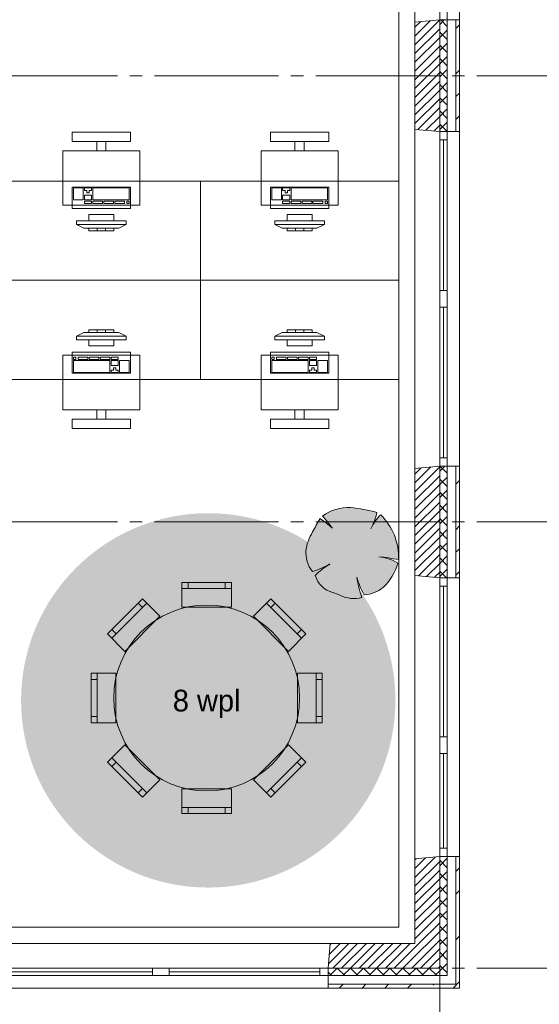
# Paper-space layout '19061B VOn 012b Plattegrond tweede verdieping' of a CAD drawing. Header units: millimetres. Extents: x 10 to 1052, y 0 to 594.
# Tile 5 of 50: x 255 to 297, y 132 to 211. Entities that reach past the tile are written whole.
import ezdxf
from ezdxf.xclip import XClip

# ---------------------------------------------------------------- set-up
doc = ezdxf.new("R2010")
doc.units = ezdxf.units.MM
doc.header["$MEASUREMENT"] = 0
doc.header["$XCLIPFRAME"] = 0
doc.linetypes.add('B0204', pattern=[13, 10, -1, 1, -1])
for name, color, linetype in [('21 Buitenwanden', 7, 'Continuous'), ('21 Buitenwanden Doorsnede-arcering', 7, 'Continuous'), ('21 Buitenwanden Laagscheidingslijnen', 7, 'Continuous'), ('21 Buitenwanden Ramen', 7, 'Continuous'), ('23 Vloeren', 7, 'Continuous'), ('67 Radiatoren - lijn', 7, 'Continuous'), ('82 Interieur', 7, 'Continuous'), ('82 Interieur 2D arcering', 7, 'Continuous'), ('A Stramien', 7, 'Continuous'), ('New_82 Interieur', 7, 'Continuous'), ('New_82 Interieur 2D arcering', 7, 'Continuous')]:
    doc.layers.add(name, color=color, linetype=linetype)
doc.styles.add('GENERATED_STYLE_5', font='txt')
pattern_1 = [(45, (162.7604, 134.7577), (-1.838478, 1.838478), []), (45, (161.8411, 135.677), (-1.838478, 1.838478), [1.95, -0.65, 0, -0.65])]
pattern_2 = [(135, (162.7604, 134.7577), (0.53033, 0.53033), []), (225, (162.7604, 134.7577), (-0.53033, 0.53033), [])]
pattern_3 = [(45, (162.76037, 134.7577), (-0.3535534, 0.3535534), [])]

# ---------------------------------------------------------------- blocks, each defined once
blk = doc.blocks.new('Drawing_2_1', base_point=(162.76, 134.758))
at = {"layer": '21 Buitenwanden Doorsnede-arcering', "linetype": 'Continuous', "lineweight": 0, "true_color": 0x000000}
h = blk.add_hatch(dxfattribs=at)
h.set_pattern_fill('220_Gewapend_beton___pre_2B', color=18, style=0, pattern_type=2)
h.set_pattern_definition(pattern_3)
h.paths.add_polyline_path([(288.76, 211.258), (286.76, 211.083), (286.76, 202.433), (288.76, 202.258)])
h = blk.add_hatch(dxfattribs=at)
h.set_pattern_fill('415_Isolatie_ruit_0001', color=18, style=0, pattern_type=2)
h.set_pattern_definition(pattern_2)
h.paths.add_polyline_path([(288.76, 202.258), (289.36, 202.258), (289.36, 211.258), (288.76, 211.258)])
h = blk.add_hatch(dxfattribs=at)
h.set_pattern_fill('160_Natuursteen_0001', color=18, style=0, pattern_type=2)
h.set_pattern_definition(pattern_1)
h.paths.add_polyline_path([(290.06, 211.258), (290.06, 202.258), (290.36, 202.258), (290.36, 211.258)])
h = blk.add_hatch(dxfattribs=at)
h.set_pattern_fill('220_Gewapend_beton___pre_2B', color=18, style=0, pattern_type=2)
h.set_pattern_definition(pattern_3)
h.paths.add_polyline_path([(288.76, 175.258), (286.76, 175.083), (286.76, 166.433), (288.76, 166.258)])
h = blk.add_hatch(dxfattribs=at)
h.set_pattern_fill('415_Isolatie_ruit_0001', color=18, style=0, pattern_type=2)
h.set_pattern_definition(pattern_2)
h.paths.add_polyline_path([(288.76, 175.258), (288.76, 166.258), (289.36, 166.258), (289.36, 175.258)])
h = blk.add_hatch(dxfattribs=at)
h.set_pattern_fill('160_Natuursteen_0001', color=18, style=0, pattern_type=2)
h.set_pattern_definition(pattern_1)
h.paths.add_polyline_path([(290.06, 175.258), (290.06, 166.258), (290.36, 166.258), (290.36, 175.258)])
h = blk.add_hatch(dxfattribs=at)
h.set_pattern_fill('220_Gewapend_beton___pre_2B', color=18, style=0, pattern_type=2)
h.set_pattern_definition(pattern_3)
h.paths.add_polyline_path([(286.76, 136.758), (288.76, 136.758), (288.76, 143.758), (286.76, 143.583)])
h = blk.add_hatch(dxfattribs=at)
h.set_pattern_fill('415_Isolatie_ruit_0001', color=18, style=0, pattern_type=2)
h.set_pattern_definition(pattern_2)
h.paths.add_polyline_path([(289.36, 143.758), (288.76, 143.758), (288.76, 134.758), (289.36, 134.758)])
h = blk.add_hatch(dxfattribs=at)
h.set_pattern_fill('160_Natuursteen_0001', color=18, style=0, pattern_type=2)
h.set_pattern_definition(pattern_1)
h.paths.add_polyline_path([(290.06, 133.458), (290.36, 133.458), (290.36, 143.758), (290.06, 143.758)])
h = blk.add_hatch(dxfattribs=at)
h.set_pattern_fill('220_Gewapend_beton___pre_2B', color=18, style=0, pattern_type=2)
h.set_pattern_definition(pattern_3)
h.paths.add_polyline_path([(279.935, 136.758), (279.76, 134.758), (286.76, 134.758), (286.76, 136.758)])
h = blk.add_hatch(dxfattribs=at)
h.set_pattern_fill('220_Gewapend_beton___pre_2B', color=18, style=0, pattern_type=2)
h.set_pattern_definition(pattern_3)
h.paths.add_polyline_path([(286.76, 134.758), (288.76, 134.758), (286.76, 136.758)])
h = blk.add_hatch(dxfattribs=at)
h.set_pattern_fill('220_Gewapend_beton___pre_2B', color=18, style=0, pattern_type=2)
h.set_pattern_definition(pattern_3)
h.paths.add_polyline_path([(286.76, 136.758), (288.76, 134.758), (288.76, 136.758)])
h = blk.add_hatch(dxfattribs=at)
h.set_pattern_fill('415_Isolatie_ruit_0001', color=18, style=0, pattern_type=2)
h.set_pattern_definition([(45, (162.7604, 134.7577), (-0.53033, 0.53033), []), (135, (162.7604, 134.7577), (0.53033, 0.53033), [])])
h.paths.add_polyline_path([(279.76, 134.758), (279.76, 134.158), (288.76, 134.158), (288.76, 134.758)])
h = blk.add_hatch(dxfattribs=at)
h.set_pattern_fill('415_Isolatie_ruit_0001', color=18, style=0, pattern_type=2)
h.set_pattern_definition(pattern_2)
h.paths.add_polyline_path([(288.76, 134.158), (289.36, 134.158), (288.76, 134.758)])
h = blk.add_hatch(dxfattribs=at)
h.set_pattern_fill('415_Isolatie_ruit_0001', color=18, style=0, pattern_type=2)
h.set_pattern_definition(pattern_2)
h.paths.add_polyline_path([(288.76, 134.758), (289.36, 134.158), (289.36, 134.758)])
h = blk.add_hatch(dxfattribs=at)
h.set_pattern_fill('160_Natuursteen_0001', color=18, style=0, pattern_type=2)
h.set_pattern_definition(pattern_1)
h.paths.add_polyline_path([(279.76, 133.158), (290.06, 133.158), (290.06, 133.458), (279.76, 133.458)])
h = blk.add_hatch(dxfattribs=at)
h.set_pattern_fill('160_Natuursteen_0001', color=18, style=0, pattern_type=2)
h.set_pattern_definition(pattern_1)
h.paths.add_polyline_path([(290.06, 133.458), (290.06, 133.158), (290.36, 133.158)])
h = blk.add_hatch(dxfattribs=at)
h.set_pattern_fill('160_Natuursteen_0001', color=18, style=0, pattern_type=2)
h.set_pattern_definition(pattern_1)
h.paths.add_polyline_path([(290.06, 133.458), (290.36, 133.158), (290.36, 133.458)])
at = {"layer": '82 Interieur 2D arcering', "linetype": 'Continuous', "lineweight": 0, "true_color": 0xacb496}
blk.add_hatch(color=253, dxfattribs=at).paths.add_polyline_path([(254.984, 156.364, 1), (285.188, 156.364, 1)])
at = {"layer": 'New_82 Interieur 2D arcering', "linetype": 'Continuous', "lineweight": 0, "true_color": 0xc2df8b}
blk.add_hatch(color=71, dxfattribs=at).paths.add_polyline_path([(277.971, 168.49, 0.189926), (278.494, 166.757, 0.058172), (279.91, 167.367, 0.060987), (278.719, 166.441, 0.261493), (280.135, 165.06, -0.023868), (280.754, 164.833, 0.176093), (282.478, 164.66, -0.033475), (282.065, 166.309, 0.059133), (282.676, 164.884, 0.165491), (284.199, 165.484, 0.138163), (285.378, 167.442, 0.1048), (284.014, 167.934, -0.01602), (285.437, 167.721, 0.21157), (284.003, 171.344, 0.067145), (283.268, 170.342, 0.060036), (283.699, 171.521, 0.048896), (281.566, 171.917, 0.176271), (279.312, 171.234, -0.009616), (280.108, 170.252, 0.030984), (279.104, 171.047, -0.00375), (278.503, 169.951, 0.102387)])
at = {"layer": '21 Buitenwanden', "color": 3, "linetype": 'Continuous', "lineweight": 0}
for p, q in [((288.76, 211.258), (286.76, 211.083)), ((288.76, 202.258), (286.76, 202.433)), ((288.76, 175.258), (286.76, 175.083)), ((288.76, 166.258), (286.76, 166.433)), ((288.76, 143.758), (286.76, 143.583)), ((279.76, 134.758), (279.935, 136.758))]:
    blk.add_line(p, q, dxfattribs=at)
at = {"layer": '21 Buitenwanden', "color": 1, "linetype": 'Continuous', "lineweight": 0}
for p, q in [((289.36, 211.258), (288.76, 211.258)), ((289.36, 202.258), (288.76, 202.258)), ((289.36, 175.258), (288.76, 175.258)), ((289.36, 166.258), (288.76, 166.258)), ((289.36, 143.758), (288.76, 143.758)), ((279.76, 134.158), (279.76, 134.758))]:
    blk.add_line(p, q, dxfattribs=at)
at = {"layer": '21 Buitenwanden', "color": 9, "linetype": 'Continuous', "lineweight": 0}
for p, q in [((290.06, 211.258), (289.36, 211.258)), ((290.06, 202.258), (289.36, 202.258)), ((290.06, 175.258), (289.36, 175.258)), ((290.06, 166.258), (289.36, 166.258)), ((290.06, 143.758), (289.36, 143.758)), ((279.76, 133.458), (279.76, 134.158))]:
    blk.add_line(p, q, dxfattribs=at)
at = {"layer": '21 Buitenwanden', "color": 2, "linetype": 'Continuous', "lineweight": 0}
for p, q in [((290.36, 211.258), (290.06, 211.258)), ((290.36, 202.258), (290.06, 202.258)), ((290.36, 175.258), (290.06, 175.258)), ((290.36, 166.258), (290.06, 166.258)), ((290.36, 143.758), (290.06, 143.758)), ((279.76, 133.158), (279.76, 133.458))]:
    blk.add_line(p, q, dxfattribs=at)
at = {"layer": '21 Buitenwanden', "color": 3, "linetype": 'Continuous', "lineweight": 0, "flags": 128}
for points in [[(286.76, 211.083), (286.76, 202.433)], [(286.76, 175.083), (286.76, 166.433)], [(286.76, 143.583), (286.76, 136.758)], [(286.76, 136.758), (279.935, 136.758)]]:
    blk.add_lwpolyline(points, dxfattribs=at)
at = {"layer": '21 Buitenwanden', "color": 2, "linetype": 'Continuous', "lineweight": 0, "flags": 128}
for points in [[(290.36, 202.258), (290.36, 211.258)], [(290.36, 166.258), (290.36, 175.258)], [(290.36, 133.158), (290.36, 143.758)], [(279.76, 133.158), (290.06, 133.158)], [(290.36, 133.158), (290.06, 133.158)]]:
    blk.add_lwpolyline(points, dxfattribs=at)
at = {"layer": '21 Buitenwanden Laagscheidingslijnen', "color": 3, "linetype": 'Continuous', "lineweight": 0}
for p, q in [((288.76, 202.258), (288.76, 211.258)), ((288.76, 166.258), (288.76, 175.258)), ((288.76, 136.758), (288.76, 143.758)), ((288.76, 134.758), (288.76, 136.758)), ((279.76, 134.758), (286.76, 134.758)), ((286.76, 134.758), (288.76, 134.758)), ((286.76, 134.758), (288.76, 134.758))]:
    blk.add_line(p, q, dxfattribs=at)
at = {"layer": '21 Buitenwanden Laagscheidingslijnen', "color": 1, "linetype": 'Continuous', "lineweight": 0}
for p, q in [((289.36, 202.258), (289.36, 211.258)), ((289.36, 166.258), (289.36, 175.258)), ((289.36, 134.758), (289.36, 143.758)), ((289.36, 134.158), (289.36, 134.758)), ((279.76, 134.158), (288.76, 134.158)), ((288.76, 134.158), (289.36, 134.158)), ((288.76, 134.158), (289.36, 134.158))]:
    blk.add_line(p, q, dxfattribs=at)
at = {"layer": '21 Buitenwanden Laagscheidingslijnen', "color": 2, "linetype": 'Continuous', "lineweight": 0}
for p, q in [((290.06, 202.258), (290.06, 211.258)), ((290.06, 166.258), (290.06, 175.258)), ((290.06, 134.158), (290.06, 143.758)), ((290.06, 133.458), (290.06, 134.158)), ((279.76, 133.458), (289.36, 133.458)), ((289.36, 133.458), (290.06, 133.458)), ((289.36, 133.458), (290.06, 133.458))]:
    blk.add_line(p, q, dxfattribs=at)
at = {"layer": '21 Buitenwanden Ramen', "color": 9, "linetype": 'Continuous', "lineweight": 0}
for p, q in [((286.76, 224.758), (286.76, 211.083)), ((290.36, 224.758), (290.36, 211.258)), ((290.06, 211.258), (289.36, 211.258)), ((286.76, 188.758), (286.76, 202.433)), ((290.06, 202.258), (289.36, 202.258)), ((290.36, 188.758), (290.36, 202.258)), ((286.76, 175.083), (286.76, 188.758)), ((290.36, 175.258), (290.36, 188.758)), ((288.76, 188.088), (288.76, 175.928)), ((289.06, 175.928), (289.06, 188.088)), ((289.36, 175.928), (289.36, 188.088)), ((290.06, 175.258), (289.36, 175.258)), ((286.76, 152.758), (286.76, 166.433)), ((290.06, 166.258), (289.36, 166.258)), ((290.36, 152.758), (290.36, 166.258)), ((286.76, 143.583), (286.76, 152.758)), ((290.36, 143.758), (290.36, 152.758)), ((288.76, 152.088), (288.76, 144.428)), ((289.06, 144.428), (289.06, 152.088)), ((289.36, 144.428), (289.36, 152.088)), ((290.06, 143.758), (289.36, 143.758)), ((252.585, 136.758), (266.26, 136.758)), ((266.26, 136.758), (279.935, 136.758)), ((265.59, 134.758), (253.43, 134.758)), ((253.43, 134.458), (265.59, 134.458)), ((253.43, 134.158), (265.59, 134.158)), ((279.76, 133.458), (279.76, 134.158)), ((252.76, 133.158), (266.26, 133.158)), ((266.26, 133.158), (279.76, 133.158))]:
    blk.add_line(p, q, dxfattribs=at)
at = {"layer": '21 Buitenwanden Ramen', "color": 1, "linetype": 'Continuous', "lineweight": 0}
for p, q in [((288.76, 211.258), (288.76, 211.928)), ((289.36, 211.928), (289.36, 211.258)), ((289.36, 211.258), (288.76, 211.258)), ((289.36, 211.258), (288.76, 211.258)), ((288.76, 202.258), (288.76, 201.588)), ((289.36, 202.258), (288.76, 202.258)), ((289.36, 202.258), (288.76, 202.258)), ((289.36, 201.588), (289.36, 202.258)), ((288.76, 201.588), (289.36, 201.588)), ((288.76, 201.588), (288.76, 189.428)), ((289.06, 189.428), (289.06, 201.588)), ((289.36, 189.428), (289.36, 201.588)), ((289.36, 189.428), (288.76, 189.428)), ((288.76, 189.428), (288.76, 188.758)), ((289.36, 188.758), (289.36, 189.428)), ((288.76, 188.758), (288.76, 188.088)), ((289.36, 188.088), (289.36, 188.758)), ((288.76, 188.088), (289.36, 188.088)), ((289.36, 175.928), (288.76, 175.928)), ((288.76, 175.928), (288.76, 175.258)), ((289.36, 175.258), (289.36, 175.928)), ((289.36, 175.258), (288.76, 175.258)), ((289.36, 175.258), (288.76, 175.258)), ((288.76, 166.258), (288.76, 165.588)), ((289.36, 166.258), (288.76, 166.258)), ((289.36, 166.258), (288.76, 166.258)), ((289.36, 165.588), (289.36, 166.258)), ((288.76, 165.588), (289.36, 165.588)), ((288.76, 165.588), (288.76, 153.428)), ((289.06, 153.428), (289.06, 165.588)), ((289.36, 153.428), (289.36, 165.588)), ((289.36, 153.428), (288.76, 153.428)), ((288.76, 153.428), (288.76, 152.758)), ((289.36, 152.758), (289.36, 153.428)), ((288.76, 152.758), (288.76, 152.088)), ((289.36, 152.088), (289.36, 152.758)), ((288.76, 152.088), (289.36, 152.088)), ((289.36, 144.428), (288.76, 144.428)), ((288.76, 144.428), (288.76, 143.758)), ((289.36, 143.758), (289.36, 144.428)), ((289.36, 143.758), (288.76, 143.758)), ((289.36, 143.758), (288.76, 143.758)), ((266.26, 134.758), (265.59, 134.758)), ((265.59, 134.758), (265.59, 134.158)), ((266.26, 134.758), (266.93, 134.758)), ((266.93, 134.758), (266.93, 134.158)), ((266.93, 134.758), (279.09, 134.758)), ((266.93, 134.458), (279.09, 134.458)), ((279.09, 134.158), (279.09, 134.758)), ((279.09, 134.758), (279.76, 134.758)), ((279.76, 134.158), (279.76, 134.758)), ((279.76, 134.158), (279.76, 134.758)), ((265.59, 134.158), (266.26, 134.158)), ((266.93, 134.158), (266.26, 134.158)), ((279.09, 134.158), (266.93, 134.158)), ((279.76, 134.158), (279.09, 134.158))]:
    blk.add_line(p, q, dxfattribs=at)
at = {"layer": '21 Buitenwanden Ramen', "color": 3, "linetype": 'Continuous', "lineweight": 0}
for p, q in [((288.76, 211.258), (286.76, 211.083)), ((288.76, 202.258), (286.76, 202.433)), ((288.76, 175.258), (286.76, 175.083)), ((288.76, 166.258), (286.76, 166.433)), ((288.76, 143.758), (286.76, 143.583)), ((279.76, 134.758), (279.935, 136.758))]:
    blk.add_line(p, q, dxfattribs=at)
at = {"layer": '21 Buitenwanden Ramen', "color": 2, "linetype": 'Continuous', "lineweight": 0}
for p, q in [((290.36, 211.258), (290.06, 211.258)), ((290.36, 202.258), (290.06, 202.258)), ((290.36, 175.258), (290.06, 175.258)), ((290.36, 166.258), (290.06, 166.258)), ((290.36, 143.758), (290.06, 143.758)), ((279.76, 133.158), (279.76, 133.458))]:
    blk.add_line(p, q, dxfattribs=at)
at = {"layer": '23 Vloeren', "color": 1, "linetype": 'Continuous', "lineweight": 0, "flags": 128}
blk.add_lwpolyline([(164.76, 474.758), (164.76, 136.758), (211.26, 136.758), (211.26, 156.958), (241.26, 156.958), (241.26, 136.758), (286.76, 136.758), (286.76, 358.758)], dxfattribs=at)
at = {"layer": '67 Radiatoren - lijn', "color": 9, "linetype": 'Continuous', "lineweight": 0, "flags": 128}
blk.add_lwpolyline([(285.46, 313.908), (285.46, 168.258), (285.46, 138.058), (241.76, 138.058)], dxfattribs=at)
at = {"layer": '82 Interieur', "color": 1, "linetype": 'Continuous', "lineweight": 0}
for p, q in [((267.959, 165.381), (271.959, 165.381)), ((268.459, 165.381), (268.459, 165.881)), ((271.459, 165.381), (271.459, 165.881)), ((262.302, 161.381), (265.131, 164.209)), ((264.777, 163.856), (264.424, 164.209)), ((274.788, 164.209), (277.616, 161.381)), ((275.141, 163.856), (275.495, 164.209)), ((262.656, 161.735), (262.302, 162.088)), ((277.263, 161.735), (277.616, 162.088)), ((261.131, 154.553), (261.131, 158.553)), ((278.788, 158.553), (278.788, 154.553)), ((261.131, 158.053), (260.631, 158.053)), ((278.788, 158.053), (279.288, 158.053)), ((261.131, 155.053), (260.631, 155.053)), ((278.788, 155.053), (279.288, 155.053)), ((265.131, 148.896), (262.302, 151.724)), ((262.656, 151.371), (262.302, 151.017)), ((277.616, 151.724), (274.788, 148.896)), ((277.263, 151.371), (277.616, 151.017)), ((264.777, 149.249), (264.424, 148.896)), ((275.141, 149.249), (275.495, 148.896)), ((271.959, 147.724), (267.959, 147.724)), ((268.459, 147.724), (268.459, 147.224)), ((271.459, 147.724), (271.459, 147.224))]:
    blk.add_line(p, q, dxfattribs=at)
at = {"layer": '82 Interieur', "color": 1, "linetype": 'Continuous', "lineweight": 0, "flags": 128}
for points in [[(267.959, 163.881), (271.959, 163.881), (271.959, 165.881), (267.959, 165.881)], [(263.363, 160.32), (266.191, 163.149), (264.777, 164.563), (261.949, 161.735)], [(273.727, 163.149), (276.555, 160.32), (277.97, 161.735), (275.141, 164.563)], [(262.631, 154.553), (262.631, 158.553), (260.631, 158.553), (260.631, 154.553)], [(277.288, 158.553), (277.288, 154.553), (279.288, 154.553), (279.288, 158.553)], [(266.191, 149.956), (263.363, 152.785), (261.949, 151.371), (264.777, 148.542)], [(276.555, 152.785), (273.727, 149.956), (275.141, 148.542), (277.97, 151.371)], [(271.959, 149.224), (267.959, 149.224), (267.959, 147.224), (271.959, 147.224)]]:
    blk.add_lwpolyline(points, close=True, dxfattribs=at)
blk.add_lwpolyline([(277.459, 156.553, 1), (262.459, 156.553, 1)], format="xyb", close=True, dxfattribs=at)
at = {"layer": 'A Stramien', "color": 9, "linetype": 'B0204', "lineweight": 0}
for p, q in [((288.76, 516.758), (288.76, 94.758)), ((122.76, 206.758), (850.76, 206.758)), ((122.76, 170.758), (850.76, 170.758)), ((122.76, 134.758), (850.76, 134.758))]:
    blk.add_line(p, q, dxfattribs=at)
at = {"layer": 'New_82 Interieur', "color": 1, "linetype": 'Continuous', "lineweight": 0}
for p, q in [((259.992, 197.709), (259.208, 197.709)), ((259.208, 197.709), (259.208, 196.74)), ((259.992, 196.74), (259.992, 197.709)), ((260.677, 197.709), (260.09, 197.709)), ((260.09, 197.709), (260.09, 197.515)), ((260.09, 197.515), (260.285, 197.515)), ((260.677, 197.127), (260.09, 197.127)), ((260.09, 197.127), (260.09, 196.74)), ((260.285, 197.515), (260.285, 197.321)), ((260.285, 197.321), (260.481, 197.321)), ((260.481, 197.321), (260.481, 197.515)), ((260.481, 197.515), (260.677, 197.515)), ((260.677, 197.515), (260.677, 197.709)), ((260.677, 196.74), (260.677, 197.127)), ((263.713, 197.709), (260.775, 197.709)), ((260.775, 197.709), (260.775, 196.74)), ((263.713, 196.74), (263.713, 197.709)), ((275.992, 197.709), (275.208, 197.709)), ((275.208, 197.709), (275.208, 196.74)), ((275.992, 196.74), (275.992, 197.709)), ((276.677, 197.709), (276.09, 197.709)), ((276.09, 197.709), (276.09, 197.515)), ((276.09, 197.515), (276.285, 197.515)), ((276.677, 197.127), (276.09, 197.127)), ((276.09, 197.127), (276.09, 196.74)), ((276.285, 197.515), (276.285, 197.321)), ((276.285, 197.321), (276.481, 197.321)), ((276.481, 197.321), (276.481, 197.515)), ((276.481, 197.515), (276.677, 197.515)), ((276.677, 197.515), (276.677, 197.709)), ((276.677, 196.74), (276.677, 197.127)), ((279.713, 197.709), (276.775, 197.709)), ((276.775, 197.709), (276.775, 196.74)), ((279.713, 196.74), (279.713, 197.709)), ((259.208, 196.74), (259.992, 196.74)), ((260.09, 196.74), (260.677, 196.74)), ((260.677, 196.643), (260.09, 196.643)), ((260.09, 196.643), (260.09, 196.449)), ((260.09, 196.449), (260.677, 196.449)), ((260.677, 196.449), (260.677, 196.643)), ((260.775, 196.74), (263.713, 196.74)), ((261.558, 196.643), (260.775, 196.643)), ((260.775, 196.643), (260.775, 196.449)), ((260.775, 196.449), (261.558, 196.449)), ((261.558, 196.449), (261.558, 196.643)), ((262.44, 196.643), (261.656, 196.643)), ((261.656, 196.643), (261.656, 196.449)), ((261.656, 196.449), (262.44, 196.449)), ((262.44, 196.449), (262.44, 196.643)), ((263.321, 196.643), (262.538, 196.643)), ((262.538, 196.643), (262.538, 196.449)), ((262.538, 196.449), (263.321, 196.449)), ((263.321, 196.449), (263.321, 196.643)), ((263.713, 196.643), (263.517, 196.643)), ((263.517, 196.643), (263.517, 196.449)), ((263.517, 196.449), (263.713, 196.449)), ((263.713, 196.449), (263.713, 196.643)), ((275.208, 196.74), (275.992, 196.74)), ((276.09, 196.74), (276.677, 196.74)), ((276.677, 196.643), (276.09, 196.643)), ((276.09, 196.643), (276.09, 196.449)), ((276.09, 196.449), (276.677, 196.449)), ((276.677, 196.449), (276.677, 196.643)), ((276.775, 196.74), (279.713, 196.74)), ((277.558, 196.643), (276.775, 196.643)), ((276.775, 196.643), (276.775, 196.449)), ((276.775, 196.449), (277.558, 196.449)), ((277.558, 196.449), (277.558, 196.643)), ((278.44, 196.643), (277.656, 196.643)), ((277.656, 196.643), (277.656, 196.449)), ((277.656, 196.449), (278.44, 196.449)), ((278.44, 196.449), (278.44, 196.643)), ((279.321, 196.643), (278.538, 196.643)), ((278.538, 196.643), (278.538, 196.449)), ((278.538, 196.449), (279.321, 196.449)), ((279.321, 196.449), (279.321, 196.643)), ((279.713, 196.643), (279.517, 196.643)), ((279.517, 196.643), (279.517, 196.449)), ((279.517, 196.449), (279.713, 196.449)), ((279.713, 196.449), (279.713, 196.643)), ((262.46, 195.558), (260.46, 195.558)), ((260.46, 195.558), (260.46, 195.058)), ((262.46, 195.058), (262.46, 195.558)), ((278.46, 195.558), (276.46, 195.558)), ((276.46, 195.558), (276.46, 195.058)), ((278.46, 195.058), (278.46, 195.558)), ((263.46, 195.058), (259.46, 195.058)), ((259.46, 195.058), (259.46, 194.758)), ((259.46, 194.758), (263.46, 194.758)), ((259.46, 194.758), (260.06, 194.458)), ((260.46, 195.058), (262.46, 195.058)), ((263.46, 194.758), (262.86, 194.458)), ((263.46, 194.758), (263.46, 195.058)), ((279.46, 195.058), (275.46, 195.058)), ((275.46, 195.058), (275.46, 194.758)), ((275.46, 194.758), (279.46, 194.758)), ((275.46, 194.758), (276.06, 194.458)), ((276.46, 195.058), (278.46, 195.058)), ((279.46, 194.758), (278.86, 194.458)), ((279.46, 194.758), (279.46, 195.058)), ((262.86, 194.458), (260.06, 194.458)), ((262.46, 194.458), (260.46, 194.458)), ((260.46, 194.458), (260.46, 194.258)), ((260.46, 194.258), (262.46, 194.258)), ((261.127, 194.458), (261.127, 194.258)), ((261.794, 194.458), (261.794, 194.258)), ((262.46, 194.258), (262.46, 194.458)), ((278.86, 194.458), (276.06, 194.458)), ((278.46, 194.458), (276.46, 194.458)), ((276.46, 194.458), (276.46, 194.258)), ((276.46, 194.258), (278.46, 194.258)), ((277.127, 194.458), (277.127, 194.258)), ((277.794, 194.458), (277.794, 194.258)), ((278.46, 194.258), (278.46, 194.458)), ((259.46, 185.758), (260.06, 186.058)), ((260.06, 186.058), (262.86, 186.058)), ((262.46, 186.258), (260.46, 186.258)), ((260.46, 186.258), (260.46, 186.058)), ((260.46, 186.058), (262.46, 186.058)), ((261.127, 186.058), (261.127, 186.258)), ((261.794, 186.058), (261.794, 186.258)), ((262.46, 186.058), (262.46, 186.258)), ((263.46, 185.758), (262.86, 186.058)), ((275.46, 185.758), (276.06, 186.058)), ((276.06, 186.058), (278.86, 186.058)), ((278.46, 186.258), (276.46, 186.258)), ((276.46, 186.258), (276.46, 186.058)), ((276.46, 186.058), (278.46, 186.058)), ((277.127, 186.058), (277.127, 186.258)), ((277.794, 186.058), (277.794, 186.258)), ((278.46, 186.058), (278.46, 186.258)), ((279.46, 185.758), (278.86, 186.058)), ((263.46, 185.758), (259.46, 185.758)), ((259.46, 185.758), (259.46, 185.458)), ((259.46, 185.458), (263.46, 185.458)), ((262.46, 185.458), (260.46, 185.458)), ((260.46, 185.458), (260.46, 184.958)), ((262.46, 184.958), (262.46, 185.458)), ((263.46, 185.458), (263.46, 185.758)), ((279.46, 185.758), (275.46, 185.758)), ((275.46, 185.758), (275.46, 185.458)), ((275.46, 185.458), (279.46, 185.458)), ((278.46, 185.458), (276.46, 185.458)), ((276.46, 185.458), (276.46, 184.958)), ((278.46, 184.958), (278.46, 185.458)), ((279.46, 185.458), (279.46, 185.758)), ((260.46, 184.958), (262.46, 184.958)), ((276.46, 184.958), (278.46, 184.958)), ((259.404, 184.067), (259.208, 184.067)), ((259.208, 184.067), (259.208, 183.873)), ((259.208, 183.873), (259.404, 183.873)), ((262.146, 183.776), (259.208, 183.776)), ((259.208, 183.776), (259.208, 182.806)), ((259.404, 183.873), (259.404, 184.067)), ((260.383, 184.067), (259.6, 184.067)), ((259.6, 184.067), (259.6, 183.873)), ((259.6, 183.873), (260.383, 183.873)), ((260.383, 183.873), (260.383, 184.067)), ((261.265, 184.067), (260.481, 184.067)), ((260.481, 184.067), (260.481, 183.873)), ((260.481, 183.873), (261.265, 183.873)), ((261.265, 183.873), (261.265, 184.067)), ((262.146, 184.067), (261.363, 184.067)), ((261.363, 184.067), (261.363, 183.873)), ((261.363, 183.873), (262.146, 183.873)), ((262.146, 183.873), (262.146, 184.067)), ((262.146, 182.806), (262.146, 183.776)), ((262.831, 184.067), (262.244, 184.067)), ((262.244, 184.067), (262.244, 183.873)), ((262.244, 183.873), (262.831, 183.873)), ((262.831, 183.776), (262.244, 183.776)), ((262.244, 183.776), (262.244, 183.388)), ((262.831, 183.873), (262.831, 184.067)), ((262.831, 183.388), (262.831, 183.776)), ((263.713, 183.776), (262.929, 183.776)), ((262.929, 183.776), (262.929, 182.806)), ((263.713, 182.806), (263.713, 183.776)), ((275.404, 184.067), (275.208, 184.067)), ((275.208, 184.067), (275.208, 183.873)), ((275.208, 183.873), (275.404, 183.873)), ((278.146, 183.776), (275.208, 183.776)), ((275.208, 183.776), (275.208, 182.806)), ((275.404, 183.873), (275.404, 184.067)), ((276.383, 184.067), (275.6, 184.067)), ((275.6, 184.067), (275.6, 183.873)), ((275.6, 183.873), (276.383, 183.873)), ((276.383, 183.873), (276.383, 184.067)), ((277.265, 184.067), (276.481, 184.067)), ((276.481, 184.067), (276.481, 183.873)), ((276.481, 183.873), (277.265, 183.873)), ((277.265, 183.873), (277.265, 184.067)), ((278.146, 184.067), (277.363, 184.067)), ((277.363, 184.067), (277.363, 183.873)), ((277.363, 183.873), (278.146, 183.873)), ((278.146, 183.873), (278.146, 184.067)), ((278.146, 182.806), (278.146, 183.776)), ((278.831, 184.067), (278.244, 184.067)), ((278.244, 184.067), (278.244, 183.873)), ((278.244, 183.873), (278.831, 183.873)), ((278.831, 183.776), (278.244, 183.776)), ((278.244, 183.776), (278.244, 183.388)), ((278.831, 183.873), (278.831, 184.067)), ((278.831, 183.388), (278.831, 183.776)), ((279.713, 183.776), (278.929, 183.776)), ((278.929, 183.776), (278.929, 182.806)), ((279.713, 182.806), (279.713, 183.776)), ((259.208, 182.806), (262.146, 182.806)), ((262.244, 183.388), (262.831, 183.388)), ((262.44, 183), (262.244, 183)), ((262.244, 183), (262.244, 182.806)), ((262.244, 182.806), (262.831, 182.806)), ((262.635, 183.194), (262.44, 183.194)), ((262.44, 183.194), (262.44, 183)), ((262.635, 183), (262.635, 183.194)), ((262.831, 183), (262.635, 183)), ((262.831, 182.806), (262.831, 183)), ((262.929, 182.806), (263.713, 182.806)), ((275.208, 182.806), (278.146, 182.806)), ((278.244, 183.388), (278.831, 183.388)), ((278.44, 183), (278.244, 183)), ((278.244, 183), (278.244, 182.806)), ((278.244, 182.806), (278.831, 182.806)), ((278.635, 183.194), (278.44, 183.194)), ((278.44, 183.194), (278.44, 183)), ((278.635, 183), (278.635, 183.194)), ((278.831, 183), (278.635, 183)), ((278.831, 182.806), (278.831, 183)), ((278.929, 182.806), (279.713, 182.806))]:
    blk.add_line(p, q, dxfattribs=at)
at = {"layer": 'New_82 Interieur', "color": 1, "linetype": 'Continuous', "lineweight": 0, "flags": 128}
for points in [[(263.81, 202.208), (263.81, 201.458), (259.11, 201.458), (259.11, 202.208)], [(279.81, 202.208), (279.81, 201.458), (275.11, 201.458), (275.11, 202.208)], [(261.085, 200.708), (261.085, 201.458), (261.835, 201.458), (261.835, 200.708)], [(277.085, 200.708), (277.085, 201.458), (277.835, 201.458), (277.835, 200.708)], [(264.56, 196.308), (258.36, 196.308), (258.36, 200.708), (264.56, 200.708)], [(280.56, 196.308), (274.36, 196.308), (274.36, 200.708), (280.56, 200.708)], [(269.46, 190.258), (253.46, 190.258), (253.46, 198.258), (269.46, 198.258)], [(285.46, 190.258), (269.46, 190.258), (269.46, 198.258), (285.46, 198.258)], [(263.81, 196.058), (263.81, 197.758), (259.11, 197.758), (259.11, 196.058)], [(279.81, 196.058), (279.81, 197.758), (275.11, 197.758), (275.11, 196.058)], [(269.46, 190.258), (253.46, 190.258), (253.46, 182.258), (269.46, 182.258)], [(285.46, 190.258), (269.46, 190.258), (269.46, 182.258), (285.46, 182.258)], [(259.11, 184.458), (259.11, 182.758), (263.81, 182.758), (263.81, 184.458)], [(275.11, 184.458), (275.11, 182.758), (279.81, 182.758), (279.81, 184.458)], [(264.56, 184.208), (258.36, 184.208), (258.36, 179.808), (264.56, 179.808)], [(280.56, 184.208), (274.36, 184.208), (274.36, 179.808), (280.56, 179.808)], [(261.085, 179.808), (261.085, 179.058), (261.835, 179.058), (261.835, 179.808)], [(277.085, 179.808), (277.085, 179.058), (277.835, 179.058), (277.835, 179.808)], [(263.81, 178.308), (263.81, 179.058), (259.11, 179.058), (259.11, 178.308)], [(279.81, 178.308), (279.81, 179.058), (275.11, 179.058), (275.11, 178.308)]]:
    blk.add_lwpolyline(points, close=True, dxfattribs=at)
at = {"layer": 'New_82 Interieur', "color": 1, "linetype": 'Continuous', "lineweight": 0}
for centre, radius, start, end in [((281.378, 168.478), 3.444, 86.86144, 126.849), ((280.611, 160.842), 11.117, 73.87482, 85.07211), ((205.749, 210.579), 83.329, 330.81982, 331.67915), ((273.196, 162.553), 10.346, 48.07974, 55.17855), ((254.162, 150.047), 32.886, 37.90827, 40.11211), ((278.591, 172.717), 5.246, 331.54717, 346.8198), ((287.349, 168.121), 4.646, 136.083, 153.17586), ((280.631, 167.914), 4.81, 357.7038, 45.48736), ((281.766, 167.935), 3.835, 148.28412, 171.66797), ((280.432, 168.288), 2.47, 175.2902, 218.30559), ((281.403, 145.627), 22.46, 79.65365, 83.76508), ((283.535, 164.468), 3.499, 58.20098, 84.95785), ((276.585, 173.126), 6.649, 286.68068, 299.99765), ((283.098, 162.04), 6.208, 120.89509, 134.85488), ((281.314, 168.557), 4.215, 313.1971, 344.66255), ((280.657, 167.012), 2.02, 196.42274, 255.04), ((288.375, 168.171), 6.579, 196.44619, 209.98266), ((294.569, 168.564), 12.706, 190.22462, 197.89364), ((282.555, 167.421), 2.54, 272.73075, 310.31778), ((278.059, 158.473), 6.907, 67.04018, 72.50924), ((281.853, 167.118), 2.536, 244.319, 284.26694)]:
    blk.add_arc(centre, radius, start, end, dxfattribs=at)
at = {"layer": '82 Interieur', "color": 9, "linetype": 'Continuous', "lineweight": 0, "insert": (269.959, 154.944), "char_height": 1.75, "attachment_point": 8, "style": 'GENERATED_STYLE_5'}
blk.add_mtext('\\A1;{\\pqc;\\fSanuk-Regular|b0|i0|c0|p2;8\\fSanuk-Regular|b0|i0|c0|p2; wpl}', dxfattribs=at)

psp = doc.layouts.new('19061B VOn 012b Plattegrond tweede verdieping')

# ---------------------------------------------------------------- block references
at = {"color": 4, "linetype": 'Continuous', "lineweight": 0}
ref = psp.add_blockref('Drawing_2_1', (162.76, 134.758), dxfattribs=at)
XClip(ref).set_block_clipping_path([(63.602702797, 41.749456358), (869.5607390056, 554.9340651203)])

doc.saveas('drawing.dxf')
